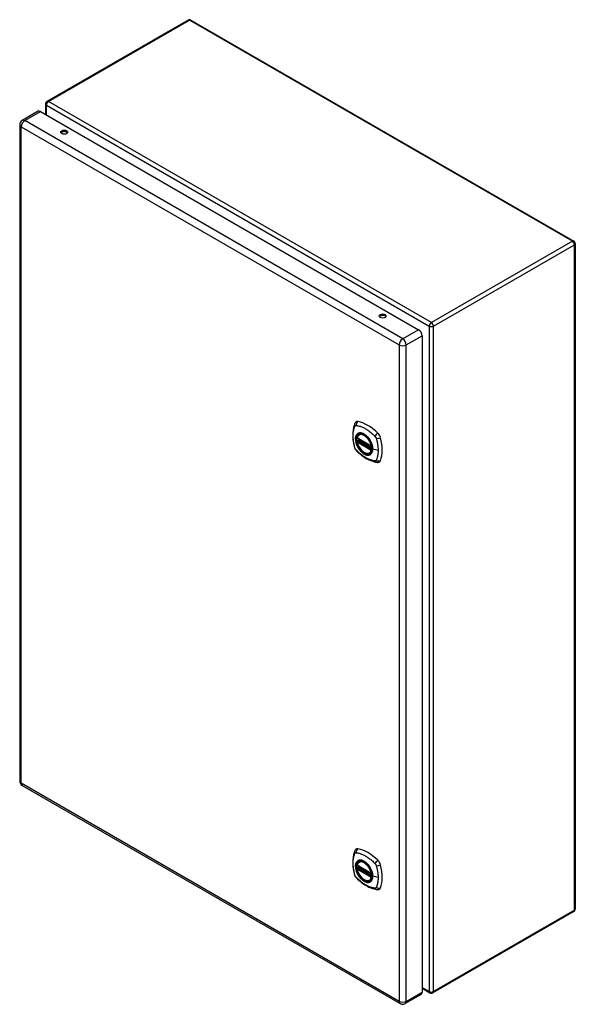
# Model space of a CAD drawing. Header units: inches. Extents: x 90.8 to 107, y 28.1 to 56.9.
import ezdxf

# ---------------------------------------------------------------- set-up
doc = ezdxf.new("R2010")
doc.units = ezdxf.units.IN
doc.header["$MEASUREMENT"] = 0
doc.layers.add('Visible Edges(ANSI)', color=7, linetype='Continuous', lineweight=25)
doc.layers.add('Visible Tangent Edges(ANSI)', color=7, linetype='Continuous', lineweight=25)

msp = doc.modelspace()

# ---------------------------------------------------------------- linework, layer by layer
at = {"layer": 'Visible Edges(ANSI)'}
for p, q in [((95.69, 56.84), (91.566, 54.459)), ((95.774, 56.84), (106.969, 50.377)), ((91.305, 54.173), (90.843, 53.906)), ((91.378, 54.166), (102.428, 47.786)), ((91.524, 54.387), (91.524, 54.082)), ((90.77, 53.779), (90.77, 34.583)), ((107.011, 50.304), (107.011, 30.845)), ((102.531, 47.608), (102.531, 28.411)), ((100.693, 44.72), (100.703, 44.726)), ((100.636, 44.616), (101.05, 44.377)), ((100.636, 44.52), (100.65, 44.528)), ((100.656, 44.54), (100.656, 44.542)), ((100.661, 44.554), (100.702, 44.578)), ((101.006, 44.178), (101.016, 44.184)), ((90.843, 34.456), (101.892, 28.077)), ((100.636, 32.121), (101.05, 31.882)), ((100.636, 32.025), (100.65, 32.033)), ((100.656, 32.045), (100.656, 32.048)), ((100.661, 32.059), (100.702, 32.083)), ((100.693, 32.225), (100.703, 32.231)), ((101.006, 31.683), (101.016, 31.689)), ((106.969, 30.773), (102.845, 28.392)), ((102.531, 28.525), (102.761, 28.392)), ((102.501, 28.344), (102.038, 28.077))]:
    msp.add_line(p, q, dxfattribs=at)
at = {"layer": 'Visible Edges(ANSI)', "flags": 128}
for points in [[(100.559, 45.029), (100.552, 45.008), (100.545, 44.988), (100.54, 44.969), (100.535, 44.951), (100.531, 44.932), (100.526, 44.913), (100.519, 44.873), (100.514, 44.832), (100.51, 44.791), (100.507, 44.748), (100.506, 44.705), (100.507, 44.662), (100.51, 44.618), (100.513, 44.573), (100.519, 44.529), (100.526, 44.483), (100.534, 44.438), (100.544, 44.392), (100.549, 44.369), (100.552, 44.357), (100.556, 44.343)], [(100.597, 45.085), (100.584, 45.072), (100.574, 45.058), (100.565, 45.043), (100.559, 45.029)], [(100.631, 44.629), (100.635, 44.644), (100.64, 44.658), (100.647, 44.671), (100.654, 44.683), (100.662, 44.694), (100.671, 44.704), (100.682, 44.712), (100.693, 44.72)], [(100.945, 44.64), (100.964, 44.617), (100.982, 44.594), (100.999, 44.569), (101.014, 44.544), (101.029, 44.518), (101.041, 44.491), (101.053, 44.464), (101.063, 44.436)], [(100.556, 44.343), (100.56, 44.33), (100.566, 44.317), (100.571, 44.304), (100.578, 44.292), (100.585, 44.28), (100.593, 44.269), (100.602, 44.258), (100.612, 44.247)], [(101.006, 44.178), (100.994, 44.172), (100.982, 44.167), (100.969, 44.164), (100.956, 44.162), (100.943, 44.162), (100.929, 44.163), (100.915, 44.165), (100.9, 44.168), (100.886, 44.173), (100.871, 44.179), (100.856, 44.186), (100.841, 44.194), (100.827, 44.203), (100.812, 44.213), (100.798, 44.224), (100.784, 44.236), (100.77, 44.249), (100.757, 44.263), (100.743, 44.278), (100.731, 44.293), (100.719, 44.309), (100.707, 44.326), (100.696, 44.343), (100.686, 44.361), (100.676, 44.378), (100.667, 44.397), (100.659, 44.415), (100.652, 44.434), (100.645, 44.452), (100.639, 44.471), (100.635, 44.49), (100.631, 44.508)], [(100.65, 44.528), (100.653, 44.53), (100.655, 44.533), (100.656, 44.537), (100.656, 44.54)], [(100.612, 44.247), (100.621, 44.237), (100.631, 44.228), (100.648, 44.211), (100.682, 44.181), (100.718, 44.151), (100.753, 44.122), (100.789, 44.095), (100.826, 44.07), (100.863, 44.046), (100.9, 44.023), (100.938, 44.002), (100.976, 43.983), (101.014, 43.966), (101.052, 43.95), (101.09, 43.937), (101.128, 43.925), (101.166, 43.915), (101.186, 43.911), (101.196, 43.909), (101.207, 43.907)], [(101.207, 43.907), (101.222, 43.905), (101.239, 43.905), (101.257, 43.907), (101.275, 43.912)], [(100.597, 32.59), (100.584, 32.577), (100.574, 32.563), (100.565, 32.548), (100.559, 32.534)], [(100.559, 32.534), (100.552, 32.513), (100.545, 32.493), (100.54, 32.475), (100.535, 32.456), (100.531, 32.437), (100.526, 32.418), (100.519, 32.378), (100.514, 32.337), (100.51, 32.296), (100.507, 32.253), (100.506, 32.211), (100.507, 32.167), (100.51, 32.123), (100.513, 32.079), (100.519, 32.034), (100.526, 31.988), (100.534, 31.943), (100.544, 31.897), (100.549, 31.874), (100.552, 31.862), (100.556, 31.849)], [(100.631, 32.134), (100.635, 32.149), (100.64, 32.163), (100.647, 32.176), (100.654, 32.188), (100.662, 32.199), (100.671, 32.209), (100.682, 32.217), (100.693, 32.225)], [(101.006, 31.683), (100.994, 31.677), (100.982, 31.672), (100.969, 31.669), (100.956, 31.667), (100.943, 31.667), (100.929, 31.668), (100.915, 31.67), (100.9, 31.673), (100.886, 31.678), (100.871, 31.684), (100.856, 31.691), (100.841, 31.699), (100.827, 31.708), (100.812, 31.718), (100.798, 31.729), (100.784, 31.741), (100.77, 31.754), (100.757, 31.768), (100.743, 31.783), (100.731, 31.798), (100.719, 31.814), (100.707, 31.831), (100.696, 31.848), (100.686, 31.866), (100.676, 31.884), (100.667, 31.902), (100.659, 31.92), (100.652, 31.939), (100.645, 31.958), (100.639, 31.976), (100.635, 31.995), (100.631, 32.013)], [(100.65, 32.033), (100.653, 32.035), (100.655, 32.039), (100.656, 32.042), (100.656, 32.045)], [(100.945, 32.145), (100.964, 32.122), (100.982, 32.099), (100.999, 32.074), (101.014, 32.049), (101.029, 32.023), (101.041, 31.996), (101.053, 31.969), (101.063, 31.941)], [(100.556, 31.849), (100.56, 31.835), (100.566, 31.822), (100.571, 31.809), (100.578, 31.797), (100.585, 31.785), (100.593, 31.774), (100.602, 31.763), (100.612, 31.752)], [(100.612, 31.752), (100.621, 31.742), (100.631, 31.733), (100.648, 31.717), (100.682, 31.686), (100.718, 31.656), (100.753, 31.628), (100.789, 31.6), (100.826, 31.575), (100.863, 31.551), (100.9, 31.528), (100.938, 31.508), (100.976, 31.488), (101.014, 31.471), (101.052, 31.456), (101.09, 31.442), (101.128, 31.43), (101.166, 31.42), (101.186, 31.416), (101.196, 31.414), (101.207, 31.412)], [(101.207, 31.412), (101.222, 31.411), (101.239, 31.411), (101.257, 31.413), (101.275, 31.417)]]:
    msp.add_lwpolyline(points, dxfattribs=at)
at = {"layer": 'Visible Edges(ANSI)'}
for centre, radius, start, end in [((95.732, 56.767), 0.084, 60, 120), ((91.608, 54.387), 0.084, 120, 180), ((90.916, 53.779), 0.146, 120, 180), ((106.927, 50.304), 0.084, 0, 60), ((100.642, 44.626), 0.0118, 166.5554, 240), ((100.642, 44.51), 0.0118, 120, 190.611), ((100.667, 44.544), 0.0118, 120, 187.8283), ((101.056, 44.387), 0.0118, 240, 282.6344), ((90.916, 34.583), 0.146, 180, 240), ((100.642, 32.131), 0.0118, 166.5554, 240), ((100.642, 32.015), 0.0118, 120, 190.611), ((100.667, 32.049), 0.0118, 120, 187.8283), ((101.056, 31.892), 0.0118, 240, 282.6344), ((106.927, 30.845), 0.084, 300, 0), ((102.803, 28.464), 0.084, 240, 300), ((101.965, 28.204), 0.146, 240, 300)]:
    msp.add_arc(centre, radius, start, end, dxfattribs=at)
for centre, major_axis, start_param, end_param in [((91.378, 54.046), (-0.073, 0.126), 5.497787, 6.283185), ((92.071, 53.519), (0.101, 0), 0.378178, 2.763414), ((101.382, 48.143), (0.101, 0), 0.378178, 2.763414), ((102.428, 47.667), (0.073, -0.126), 0.785398, 2.356194), ((100.696, 44.939), (-0.089, 0.153), 5.825423, 6.408181), ((100.947, 43.942), (-0.64, 1.108), 5.170151, 5.825423), ((100.842, 44.444), (0.157, -0.273), 2.363977, 7.060801), ((101.198, 44.65), (0.089, -0.153), 1.113034, 2.028558), ((100.46, 44.786), (-0.64, 1.108), 3.599355, 4.254627), ((101.198, 44.07), (0.089, -0.153), 6.158189, 6.740947), ((100.696, 32.445), (-0.089, 0.153), 5.825423, 6.408181), ((100.947, 31.448), (-0.64, 1.108), 5.170151, 5.825423), ((100.842, 31.95), (0.157, -0.273), 2.363977, 7.060801), ((101.198, 32.155), (0.089, -0.153), 1.113034, 2.028558), ((100.46, 32.291), (-0.64, 1.108), 3.599355, 4.254627), ((101.198, 31.576), (0.089, -0.153), 6.158189, 6.740947), ((102.428, 28.47), (0.073, -0.126), 0, 0.785398)]:
    msp.add_ellipse(centre, major_axis=major_axis, ratio=0.57735, start_param=start_param, end_param=end_param, dxfattribs=at)
for centre, major_axis in [((92.071, 53.562), (0.102, 0)), ((101.382, 48.186), (0.102, 0)), ((100.839, 44.442), (-0.16, 0.277)), ((100.839, 31.948), (-0.16, 0.277))]:
    msp.add_ellipse(centre, major_axis=major_axis, ratio=0.57735, dxfattribs=at)
at = {"layer": 'Visible Tangent Edges(ANSI)'}
for p, q in [((91.608, 54.455), (95.732, 56.836)), ((106.927, 50.373), (95.732, 56.836)), ((102.803, 47.992), (91.608, 54.455)), ((90.916, 53.899), (91.378, 54.166)), ((91.549, 54.352), (102.743, 47.889)), ((91.549, 54.067), (91.549, 54.352)), ((101.965, 47.519), (90.916, 53.899)), ((90.813, 53.72), (101.862, 47.341)), ((90.813, 34.523), (90.813, 53.72)), ((106.927, 50.373), (102.803, 47.992)), ((102.862, 47.889), (106.986, 50.27)), ((106.986, 30.811), (106.986, 50.27)), ((101.327, 48.137), (101.296, 48.154)), ((102.743, 47.889), (102.743, 28.43)), ((102.862, 28.43), (102.862, 47.889)), ((102.428, 47.786), (101.965, 47.519)), ((102.068, 47.341), (102.531, 47.608)), ((101.862, 47.341), (101.862, 28.144)), ((102.068, 28.144), (102.068, 47.341)), ((101.048, 44.382), (100.634, 44.621)), ((100.634, 44.505), (101.048, 44.266)), ((100.642, 44.52), (100.654, 44.526)), ((101.056, 44.281), (100.642, 44.52)), ((100.654, 44.526), (101.064, 44.29)), ((101.065, 44.307), (100.662, 44.539)), ((100.667, 44.554), (100.706, 44.576)), ((101.065, 44.324), (100.667, 44.554)), ((101.063, 44.285), (101.056, 44.281)), ((101.247, 44.256), (101.09, 44.296)), ((101.862, 28.144), (90.813, 34.523)), ((101.048, 31.887), (100.634, 32.126)), ((100.634, 32.01), (101.048, 31.771)), ((100.642, 32.025), (100.654, 32.031)), ((101.056, 31.786), (100.642, 32.025)), ((100.654, 32.031), (101.064, 31.795)), ((101.065, 31.812), (100.662, 32.044)), ((100.667, 32.059), (100.706, 32.081)), ((101.065, 31.829), (100.667, 32.059)), ((101.063, 31.79), (101.056, 31.786)), ((101.247, 31.761), (101.09, 31.801)), ((106.986, 30.811), (102.862, 28.43)), ((102.743, 28.43), (102.531, 28.553)), ((102.068, 28.144), (102.531, 28.411))]:
    msp.add_line(p, q, dxfattribs=at)
at = {"layer": 'Visible Tangent Edges(ANSI)', "flags": 128}
for points in [[(100.569, 44.329), (100.56, 44.362), (100.553, 44.392), (100.546, 44.421), (100.54, 44.451), (100.534, 44.48), (100.53, 44.509), (100.526, 44.538), (100.522, 44.567), (100.52, 44.595), (100.518, 44.623), (100.517, 44.651), (100.516, 44.678), (100.517, 44.705), (100.518, 44.731), (100.52, 44.757), (100.522, 44.782), (100.526, 44.806), (100.53, 44.83), (100.534, 44.854), (100.54, 44.877), (100.546, 44.899), (100.553, 44.921), (100.56, 44.942), (100.569, 44.963)], [(100.569, 44.963), (100.57, 44.965), (100.571, 44.967), (100.573, 44.968), (100.574, 44.97), (100.575, 44.971), (100.576, 44.973), (100.577, 44.974), (100.579, 44.975), (100.58, 44.977), (100.582, 44.978), (100.583, 44.979), (100.585, 44.98), (100.586, 44.98), (100.588, 44.981), (100.589, 44.982), (100.591, 44.982), (100.593, 44.983), (100.595, 44.983), (100.596, 44.984), (100.598, 44.984), (100.6, 44.984), (100.602, 44.984), (100.604, 44.984), (100.606, 44.984)], [(100.606, 44.984), (100.63, 44.982), (100.652, 44.978), (100.674, 44.973), (100.696, 44.967), (100.719, 44.961), (100.742, 44.953), (100.765, 44.945), (100.788, 44.936), (100.811, 44.925), (100.835, 44.914), (100.858, 44.902), (100.882, 44.889), (100.905, 44.875), (100.928, 44.86), (100.951, 44.845), (100.974, 44.828), (100.997, 44.811), (101.02, 44.793), (101.043, 44.774), (101.065, 44.754), (101.088, 44.734), (101.11, 44.713), (101.132, 44.692), (101.155, 44.667)], [(100.643, 44.74), (100.634, 44.732), (100.626, 44.723), (100.619, 44.713), (100.612, 44.702), (100.606, 44.69), (100.6, 44.678), (100.596, 44.664), (100.592, 44.65), (100.589, 44.636), (100.587, 44.62), (100.586, 44.604), (100.585, 44.587), (100.586, 44.57), (100.587, 44.553), (100.589, 44.535), (100.592, 44.517), (100.596, 44.499), (100.6, 44.48), (100.606, 44.461), (100.612, 44.442), (100.619, 44.424), (100.626, 44.405), (100.634, 44.386), (100.643, 44.368)], [(101.087, 44.298), (101.081, 44.24), (101.065, 44.191), (101.037, 44.154), (101.001, 44.13), (100.957, 44.121), (100.907, 44.126), (100.855, 44.146), (100.801, 44.179), (100.749, 44.225), (100.702, 44.28), (100.66, 44.343), (100.627, 44.41), (100.604, 44.479), (100.591, 44.546), (100.59, 44.609), (100.6, 44.664), (100.621, 44.708), (100.652, 44.741), (100.691, 44.759), (100.738, 44.763), (100.789, 44.753), (100.842, 44.727), (100.895, 44.689), (100.945, 44.64)], [(100.677, 44.759), (100.675, 44.758), (100.674, 44.758), (100.672, 44.757), (100.671, 44.756), (100.669, 44.756), (100.668, 44.755), (100.666, 44.754), (100.665, 44.754), (100.663, 44.753), (100.662, 44.752), (100.661, 44.751), (100.659, 44.751), (100.658, 44.75), (100.656, 44.749), (100.655, 44.748), (100.654, 44.747), (100.652, 44.746), (100.651, 44.745), (100.65, 44.745), (100.648, 44.744), (100.647, 44.743), (100.646, 44.742), (100.645, 44.741), (100.643, 44.74)], [(100.998, 44.573), (100.987, 44.59), (100.975, 44.606), (100.963, 44.622), (100.95, 44.638), (100.937, 44.652), (100.923, 44.666), (100.909, 44.68), (100.895, 44.692), (100.881, 44.704), (100.867, 44.714), (100.852, 44.724), (100.838, 44.733), (100.823, 44.741), (100.809, 44.748), (100.794, 44.754), (100.78, 44.759), (100.766, 44.763), (100.752, 44.765), (100.738, 44.767), (100.725, 44.767), (100.712, 44.767), (100.7, 44.765), (100.688, 44.763), (100.677, 44.759)], [(101.155, 44.667), (101.156, 44.666), (101.157, 44.665), (101.158, 44.664), (101.159, 44.663), (101.16, 44.662), (101.161, 44.66), (101.162, 44.659), (101.163, 44.658), (101.164, 44.657), (101.165, 44.656), (101.166, 44.654), (101.167, 44.653), (101.168, 44.652), (101.169, 44.651), (101.169, 44.649), (101.17, 44.648), (101.171, 44.647), (101.172, 44.646), (101.173, 44.644), (101.174, 44.643), (101.174, 44.642), (101.175, 44.64), (101.176, 44.639), (101.177, 44.638)], [(101.177, 44.638), (101.178, 44.636), (101.178, 44.635), (101.179, 44.634), (101.18, 44.632), (101.18, 44.631), (101.181, 44.63), (101.182, 44.628), (101.183, 44.627), (101.183, 44.625), (101.184, 44.624), (101.185, 44.623), (101.185, 44.621), (101.186, 44.62), (101.186, 44.618), (101.187, 44.617), (101.188, 44.616), (101.188, 44.614), (101.189, 44.613), (101.189, 44.611), (101.19, 44.61), (101.19, 44.609), (101.191, 44.607), (101.191, 44.606), (101.192, 44.604)], [(100.643, 44.368), (100.645, 44.366), (100.646, 44.363), (100.647, 44.361), (100.648, 44.358), (100.65, 44.356), (100.651, 44.353), (100.652, 44.351), (100.654, 44.348), (100.655, 44.346), (100.656, 44.344), (100.658, 44.341), (100.659, 44.339), (100.661, 44.336), (100.662, 44.334), (100.663, 44.332), (100.665, 44.329), (100.666, 44.327), (100.668, 44.324), (100.669, 44.322), (100.671, 44.32), (100.672, 44.317), (100.674, 44.315), (100.675, 44.313), (100.677, 44.31)], [(100.65, 44.528), (100.65, 44.528), (100.65, 44.528), (100.65, 44.528), (100.65, 44.528), (100.65, 44.528), (100.65, 44.528), (100.65, 44.528), (100.65, 44.528), (100.65, 44.528), (100.65, 44.528), (100.65, 44.528), (100.65, 44.528), (100.65, 44.528), (100.65, 44.528), (100.65, 44.528), (100.65, 44.528), (100.65, 44.528), (100.65, 44.528), (100.65, 44.528), (100.65, 44.528), (100.65, 44.528), (100.65, 44.528), (100.65, 44.528), (100.65, 44.528)], [(100.65, 44.528), (100.65, 44.528), (100.65, 44.528), (100.65, 44.528), (100.65, 44.528), (100.65, 44.528), (100.65, 44.528), (100.65, 44.528), (100.65, 44.528), (100.65, 44.528), (100.65, 44.528), (100.65, 44.528), (100.65, 44.528), (100.651, 44.528), (100.651, 44.528), (100.651, 44.528), (100.651, 44.527), (100.651, 44.527), (100.651, 44.527), (100.651, 44.527), (100.652, 44.527), (100.652, 44.527), (100.652, 44.527), (100.652, 44.527), (100.652, 44.527)], [(100.652, 44.527), (100.652, 44.527), (100.652, 44.527), (100.652, 44.527), (100.652, 44.527), (100.653, 44.527), (100.653, 44.527), (100.653, 44.527), (100.653, 44.527), (100.653, 44.527), (100.653, 44.527), (100.653, 44.527), (100.653, 44.527), (100.653, 44.527), (100.653, 44.527), (100.653, 44.527), (100.653, 44.527), (100.653, 44.527), (100.653, 44.526), (100.653, 44.526), (100.653, 44.526), (100.654, 44.526), (100.654, 44.526), (100.654, 44.526), (100.654, 44.526)], [(100.656, 44.541), (100.656, 44.541), (100.656, 44.541), (100.656, 44.541), (100.656, 44.541), (100.656, 44.541), (100.656, 44.541), (100.656, 44.541), (100.656, 44.541), (100.656, 44.541), (100.656, 44.541), (100.656, 44.541), (100.656, 44.541), (100.656, 44.541), (100.656, 44.541), (100.656, 44.541), (100.656, 44.54), (100.656, 44.54), (100.656, 44.54), (100.656, 44.54), (100.656, 44.54), (100.656, 44.54), (100.656, 44.54), (100.656, 44.54), (100.656, 44.54)], [(100.659, 44.541), (100.659, 44.541), (100.659, 44.541), (100.658, 44.541), (100.658, 44.541), (100.658, 44.541), (100.658, 44.541), (100.658, 44.541), (100.658, 44.541), (100.657, 44.541), (100.657, 44.541), (100.657, 44.541), (100.657, 44.541), (100.657, 44.541), (100.657, 44.541), (100.657, 44.541), (100.657, 44.541), (100.657, 44.541), (100.656, 44.541), (100.656, 44.541), (100.656, 44.541), (100.656, 44.541), (100.656, 44.541), (100.656, 44.541), (100.656, 44.541)], [(100.662, 44.539), (100.662, 44.539), (100.662, 44.539), (100.662, 44.539), (100.661, 44.539), (100.661, 44.539), (100.661, 44.54), (100.661, 44.54), (100.661, 44.54), (100.661, 44.54), (100.661, 44.54), (100.661, 44.54), (100.661, 44.54), (100.66, 44.54), (100.66, 44.54), (100.66, 44.54), (100.66, 44.54), (100.66, 44.54), (100.66, 44.54), (100.66, 44.54), (100.66, 44.54), (100.659, 44.54), (100.659, 44.541), (100.659, 44.541), (100.659, 44.541)], [(101.032, 44.515), (101.03, 44.518), (101.029, 44.52), (101.028, 44.523), (101.027, 44.525), (101.025, 44.528), (101.024, 44.53), (101.023, 44.533), (101.021, 44.535), (101.02, 44.537), (101.019, 44.54), (101.017, 44.542), (101.016, 44.545), (101.014, 44.547), (101.013, 44.549), (101.012, 44.552), (101.01, 44.554), (101.009, 44.557), (101.007, 44.559), (101.006, 44.561), (101.004, 44.564), (101.003, 44.566), (101.001, 44.568), (101, 44.571), (100.998, 44.573)], [(101.09, 44.296), (101.09, 44.305), (101.09, 44.313), (101.089, 44.322), (101.088, 44.331), (101.087, 44.34), (101.086, 44.349), (101.085, 44.358), (101.083, 44.367), (101.082, 44.376), (101.08, 44.385), (101.077, 44.394), (101.075, 44.404), (101.072, 44.413), (101.07, 44.422), (101.067, 44.432), (101.063, 44.441), (101.06, 44.45), (101.057, 44.46), (101.053, 44.469), (101.049, 44.479), (101.045, 44.488), (101.041, 44.497), (101.036, 44.506), (101.032, 44.515)], [(101.063, 44.436), (101.065, 44.43), (101.067, 44.424), (101.069, 44.418), (101.07, 44.412), (101.072, 44.407), (101.073, 44.401), (101.075, 44.395), (101.076, 44.389), (101.078, 44.383), (101.079, 44.377), (101.08, 44.371), (101.081, 44.366), (101.082, 44.36), (101.083, 44.354), (101.084, 44.348), (101.084, 44.343), (101.085, 44.337), (101.086, 44.331), (101.086, 44.326), (101.087, 44.32), (101.087, 44.315), (101.087, 44.309), (101.087, 44.304), (101.087, 44.298)], [(101.192, 44.604), (101.198, 44.586), (101.202, 44.571), (101.205, 44.557), (101.209, 44.542), (101.213, 44.527), (101.216, 44.512), (101.219, 44.498), (101.222, 44.483), (101.225, 44.468), (101.228, 44.454), (101.23, 44.439), (101.233, 44.425), (101.235, 44.41), (101.237, 44.396), (101.239, 44.381), (101.241, 44.367), (101.242, 44.353), (101.243, 44.339), (101.244, 44.325), (101.245, 44.311), (101.246, 44.297), (101.247, 44.284), (101.247, 44.27), (101.247, 44.256)], [(100.606, 44.266), (100.604, 44.268), (100.602, 44.271), (100.6, 44.273), (100.598, 44.275), (100.596, 44.278), (100.595, 44.28), (100.593, 44.283), (100.591, 44.285), (100.589, 44.288), (100.588, 44.29), (100.586, 44.293), (100.585, 44.296), (100.583, 44.298), (100.582, 44.301), (100.58, 44.304), (100.579, 44.307), (100.577, 44.309), (100.576, 44.312), (100.575, 44.315), (100.574, 44.318), (100.573, 44.32), (100.571, 44.323), (100.57, 44.326), (100.569, 44.329)], [(101.155, 43.949), (101.132, 43.951), (101.11, 43.955), (101.088, 43.96), (101.065, 43.966), (101.043, 43.973), (101.02, 43.981), (100.997, 43.989), (100.974, 43.999), (100.951, 44.009), (100.928, 44.02), (100.905, 44.032), (100.882, 44.046), (100.858, 44.059), (100.835, 44.074), (100.811, 44.09), (100.788, 44.106), (100.765, 44.123), (100.742, 44.141), (100.719, 44.16), (100.696, 44.179), (100.674, 44.199), (100.652, 44.22), (100.63, 44.241), (100.606, 44.266)], [(100.677, 44.31), (100.688, 44.294), (100.7, 44.277), (100.712, 44.261), (100.725, 44.246), (100.739, 44.231), (100.752, 44.217), (100.766, 44.204), (100.78, 44.192), (100.794, 44.18), (100.809, 44.169), (100.823, 44.159), (100.838, 44.151), (100.852, 44.143), (100.867, 44.136), (100.881, 44.13), (100.895, 44.125), (100.91, 44.121), (100.923, 44.118), (100.937, 44.117), (100.95, 44.116), (100.963, 44.117), (100.975, 44.118), (100.987, 44.121), (100.998, 44.125)], [(100.998, 44.125), (101, 44.125), (101.001, 44.126), (101.003, 44.126), (101.004, 44.127), (101.006, 44.128), (101.007, 44.128), (101.009, 44.129), (101.01, 44.13), (101.012, 44.131), (101.013, 44.131), (101.014, 44.132), (101.016, 44.133), (101.017, 44.134), (101.019, 44.134), (101.02, 44.135), (101.021, 44.136), (101.023, 44.137), (101.024, 44.138), (101.025, 44.139), (101.027, 44.14), (101.028, 44.141), (101.029, 44.142), (101.03, 44.143), (101.032, 44.144)], [(101.032, 44.144), (101.036, 44.148), (101.041, 44.152), (101.045, 44.156), (101.049, 44.161), (101.053, 44.166), (101.057, 44.171), (101.06, 44.176), (101.064, 44.182), (101.067, 44.188), (101.07, 44.193), (101.072, 44.2), (101.075, 44.206), (101.077, 44.213), (101.08, 44.219), (101.082, 44.226), (101.083, 44.233), (101.085, 44.241), (101.086, 44.248), (101.087, 44.256), (101.088, 44.264), (101.089, 44.272), (101.09, 44.28), (101.09, 44.288), (101.09, 44.296)], [(101.247, 44.256), (101.247, 44.243), (101.247, 44.23), (101.246, 44.216), (101.245, 44.203), (101.244, 44.19), (101.243, 44.177), (101.242, 44.165), (101.241, 44.152), (101.239, 44.14), (101.237, 44.127), (101.235, 44.115), (101.233, 44.103), (101.23, 44.091), (101.228, 44.08), (101.225, 44.068), (101.222, 44.057), (101.219, 44.046), (101.216, 44.034), (101.213, 44.023), (101.209, 44.013), (101.205, 44.002), (101.202, 43.992), (101.198, 43.981), (101.192, 43.97)], [(101.192, 43.97), (101.191, 43.968), (101.19, 43.966), (101.189, 43.965), (101.188, 43.963), (101.186, 43.962), (101.185, 43.961), (101.184, 43.959), (101.183, 43.958), (101.181, 43.957), (101.18, 43.956), (101.178, 43.955), (101.177, 43.954), (101.175, 43.953), (101.174, 43.952), (101.172, 43.952), (101.17, 43.951), (101.169, 43.95), (101.167, 43.95), (101.165, 43.949), (101.163, 43.949), (101.161, 43.949), (101.159, 43.949), (101.157, 43.949), (101.155, 43.949)], [(100.569, 31.834), (100.56, 31.867), (100.553, 31.897), (100.546, 31.926), (100.54, 31.956), (100.534, 31.985), (100.53, 32.014), (100.526, 32.043), (100.522, 32.072), (100.52, 32.1), (100.518, 32.128), (100.517, 32.156), (100.516, 32.183), (100.517, 32.21), (100.518, 32.236), (100.52, 32.262), (100.522, 32.287), (100.526, 32.312), (100.53, 32.336), (100.534, 32.359), (100.54, 32.382), (100.546, 32.404), (100.553, 32.426), (100.56, 32.447), (100.569, 32.469)], [(100.569, 32.469), (100.57, 32.47), (100.571, 32.472), (100.573, 32.474), (100.574, 32.475), (100.575, 32.477), (100.576, 32.478), (100.577, 32.479), (100.579, 32.481), (100.58, 32.482), (100.582, 32.483), (100.583, 32.484), (100.585, 32.485), (100.586, 32.486), (100.588, 32.486), (100.589, 32.487), (100.591, 32.488), (100.593, 32.488), (100.595, 32.489), (100.596, 32.489), (100.598, 32.489), (100.6, 32.489), (100.602, 32.49), (100.604, 32.49), (100.606, 32.49)], [(101.087, 31.804), (101.081, 31.745), (101.065, 31.697), (101.037, 31.659), (101.001, 31.635), (100.957, 31.626), (100.907, 31.631), (100.855, 31.651), (100.801, 31.684), (100.749, 31.73), (100.702, 31.785), (100.66, 31.848), (100.627, 31.915), (100.604, 31.984), (100.591, 32.052), (100.59, 32.114), (100.6, 32.169), (100.621, 32.214), (100.652, 32.246), (100.691, 32.264), (100.738, 32.268), (100.789, 32.258), (100.842, 32.233), (100.895, 32.194), (100.945, 32.145)], [(100.606, 32.49), (100.63, 32.487), (100.652, 32.483), (100.674, 32.478), (100.696, 32.473), (100.719, 32.466), (100.742, 32.458), (100.765, 32.45), (100.788, 32.441), (100.811, 32.431), (100.835, 32.419), (100.858, 32.407), (100.882, 32.394), (100.905, 32.38), (100.928, 32.365), (100.951, 32.35), (100.974, 32.333), (100.997, 32.316), (101.02, 32.298), (101.043, 32.279), (101.065, 32.26), (101.088, 32.239), (101.11, 32.219), (101.132, 32.197), (101.155, 32.172)], [(100.677, 32.264), (100.675, 32.263), (100.674, 32.263), (100.672, 32.262), (100.671, 32.262), (100.669, 32.261), (100.668, 32.26), (100.666, 32.259), (100.665, 32.259), (100.663, 32.258), (100.662, 32.257), (100.661, 32.257), (100.659, 32.256), (100.658, 32.255), (100.656, 32.254), (100.655, 32.253), (100.654, 32.252), (100.652, 32.251), (100.651, 32.251), (100.65, 32.25), (100.648, 32.249), (100.647, 32.248), (100.646, 32.247), (100.645, 32.246), (100.643, 32.245)], [(100.998, 32.078), (100.987, 32.095), (100.975, 32.112), (100.963, 32.128), (100.95, 32.143), (100.937, 32.158), (100.923, 32.172), (100.909, 32.185), (100.895, 32.197), (100.881, 32.209), (100.867, 32.22), (100.852, 32.23), (100.838, 32.238), (100.823, 32.246), (100.809, 32.253), (100.794, 32.259), (100.78, 32.264), (100.766, 32.268), (100.752, 32.27), (100.738, 32.272), (100.725, 32.273), (100.712, 32.272), (100.7, 32.27), (100.688, 32.268), (100.677, 32.264)], [(100.643, 32.245), (100.634, 32.237), (100.626, 32.228), (100.619, 32.218), (100.612, 32.207), (100.606, 32.195), (100.6, 32.183), (100.596, 32.169), (100.592, 32.155), (100.589, 32.141), (100.587, 32.125), (100.586, 32.109), (100.585, 32.093), (100.586, 32.076), (100.587, 32.058), (100.589, 32.04), (100.592, 32.022), (100.596, 32.004), (100.6, 31.985), (100.606, 31.966), (100.612, 31.947), (100.619, 31.929), (100.626, 31.91), (100.634, 31.892), (100.643, 31.873)], [(100.65, 32.033), (100.65, 32.033), (100.65, 32.033), (100.65, 32.033), (100.65, 32.033), (100.65, 32.033), (100.65, 32.033), (100.65, 32.033), (100.65, 32.033), (100.65, 32.033), (100.65, 32.033), (100.65, 32.033), (100.65, 32.033), (100.65, 32.033), (100.65, 32.033), (100.65, 32.033), (100.65, 32.033), (100.65, 32.033), (100.65, 32.033), (100.65, 32.033), (100.65, 32.033), (100.65, 32.033), (100.65, 32.033), (100.65, 32.033), (100.65, 32.033)], [(100.65, 32.033), (100.65, 32.033), (100.65, 32.033), (100.65, 32.033), (100.65, 32.033), (100.65, 32.033), (100.65, 32.033), (100.65, 32.033), (100.65, 32.033), (100.65, 32.033), (100.65, 32.033), (100.65, 32.033), (100.65, 32.033), (100.651, 32.033), (100.651, 32.033), (100.651, 32.033), (100.651, 32.033), (100.651, 32.033), (100.651, 32.032), (100.651, 32.032), (100.652, 32.032), (100.652, 32.032), (100.652, 32.032), (100.652, 32.032), (100.652, 32.032)], [(100.652, 32.032), (100.652, 32.032), (100.652, 32.032), (100.652, 32.032), (100.652, 32.032), (100.653, 32.032), (100.653, 32.032), (100.653, 32.032), (100.653, 32.032), (100.653, 32.032), (100.653, 32.032), (100.653, 32.032), (100.653, 32.032), (100.653, 32.032), (100.653, 32.032), (100.653, 32.032), (100.653, 32.032), (100.653, 32.032), (100.653, 32.032), (100.653, 32.032), (100.653, 32.032), (100.654, 32.032), (100.654, 32.032), (100.654, 32.031), (100.654, 32.031)], [(100.659, 32.046), (100.659, 32.046), (100.659, 32.046), (100.658, 32.046), (100.658, 32.046), (100.658, 32.046), (100.658, 32.046), (100.658, 32.046), (100.658, 32.046), (100.657, 32.046), (100.657, 32.046), (100.657, 32.046), (100.657, 32.046), (100.657, 32.046), (100.657, 32.046), (100.657, 32.046), (100.657, 32.046), (100.657, 32.046), (100.656, 32.046), (100.656, 32.046), (100.656, 32.046), (100.656, 32.046), (100.656, 32.046), (100.656, 32.046), (100.656, 32.046)], [(100.656, 32.046), (100.656, 32.046), (100.656, 32.046), (100.656, 32.046), (100.656, 32.046), (100.656, 32.046), (100.656, 32.046), (100.656, 32.046), (100.656, 32.046), (100.656, 32.046), (100.656, 32.046), (100.656, 32.046), (100.656, 32.046), (100.656, 32.046), (100.656, 32.046), (100.656, 32.046), (100.656, 32.046), (100.656, 32.046), (100.656, 32.045), (100.656, 32.045), (100.656, 32.045), (100.656, 32.045), (100.656, 32.045), (100.656, 32.045), (100.656, 32.045)], [(100.662, 32.044), (100.662, 32.044), (100.662, 32.044), (100.662, 32.045), (100.661, 32.045), (100.661, 32.045), (100.661, 32.045), (100.661, 32.045), (100.661, 32.045), (100.661, 32.045), (100.661, 32.045), (100.661, 32.045), (100.661, 32.045), (100.66, 32.045), (100.66, 32.045), (100.66, 32.045), (100.66, 32.045), (100.66, 32.045), (100.66, 32.045), (100.66, 32.046), (100.66, 32.046), (100.659, 32.046), (100.659, 32.046), (100.659, 32.046), (100.659, 32.046)], [(101.032, 32.021), (101.03, 32.023), (101.029, 32.025), (101.028, 32.028), (101.027, 32.03), (101.025, 32.033), (101.024, 32.035), (101.023, 32.038), (101.021, 32.04), (101.02, 32.043), (101.019, 32.045), (101.017, 32.047), (101.016, 32.05), (101.014, 32.052), (101.013, 32.055), (101.012, 32.057), (101.01, 32.059), (101.009, 32.062), (101.007, 32.064), (101.006, 32.067), (101.004, 32.069), (101.003, 32.071), (101.001, 32.074), (101, 32.076), (100.998, 32.078)], [(101.09, 31.801), (101.09, 31.81), (101.09, 31.818), (101.089, 31.827), (101.088, 31.836), (101.087, 31.845), (101.086, 31.854), (101.085, 31.863), (101.083, 31.872), (101.082, 31.881), (101.08, 31.89), (101.077, 31.899), (101.075, 31.909), (101.072, 31.918), (101.07, 31.927), (101.067, 31.937), (101.063, 31.946), (101.06, 31.956), (101.057, 31.965), (101.053, 31.974), (101.049, 31.984), (101.045, 31.993), (101.041, 32.002), (101.036, 32.011), (101.032, 32.021)], [(101.155, 32.172), (101.156, 32.171), (101.157, 32.17), (101.158, 32.169), (101.159, 32.168), (101.16, 32.167), (101.161, 32.166), (101.162, 32.164), (101.163, 32.163), (101.164, 32.162), (101.165, 32.161), (101.166, 32.16), (101.167, 32.158), (101.168, 32.157), (101.169, 32.156), (101.169, 32.155), (101.17, 32.153), (101.171, 32.152), (101.172, 32.151), (101.173, 32.149), (101.174, 32.148), (101.174, 32.147), (101.175, 32.145), (101.176, 32.144), (101.177, 32.143)], [(101.177, 32.143), (101.178, 32.141), (101.178, 32.14), (101.179, 32.139), (101.18, 32.137), (101.18, 32.136), (101.181, 32.135), (101.182, 32.133), (101.183, 32.132), (101.183, 32.131), (101.184, 32.129), (101.185, 32.128), (101.185, 32.126), (101.186, 32.125), (101.186, 32.124), (101.187, 32.122), (101.188, 32.121), (101.188, 32.119), (101.189, 32.118), (101.189, 32.117), (101.19, 32.115), (101.19, 32.114), (101.191, 32.112), (101.191, 32.111), (101.192, 32.109)], [(101.192, 32.109), (101.198, 32.091), (101.202, 32.076), (101.205, 32.062), (101.209, 32.047), (101.213, 32.032), (101.216, 32.017), (101.219, 32.003), (101.222, 31.988), (101.225, 31.973), (101.228, 31.959), (101.23, 31.944), (101.233, 31.93), (101.235, 31.915), (101.237, 31.901), (101.239, 31.887), (101.241, 31.872), (101.242, 31.858), (101.243, 31.844), (101.244, 31.83), (101.245, 31.816), (101.246, 31.802), (101.247, 31.789), (101.247, 31.775), (101.247, 31.761)], [(100.606, 31.771), (100.604, 31.773), (100.602, 31.776), (100.6, 31.778), (100.598, 31.78), (100.596, 31.783), (100.595, 31.785), (100.593, 31.788), (100.591, 31.79), (100.589, 31.793), (100.588, 31.796), (100.586, 31.798), (100.585, 31.801), (100.583, 31.803), (100.582, 31.806), (100.58, 31.809), (100.579, 31.812), (100.577, 31.814), (100.576, 31.817), (100.575, 31.82), (100.574, 31.823), (100.573, 31.826), (100.571, 31.828), (100.57, 31.831), (100.569, 31.834)], [(101.155, 31.454), (101.132, 31.456), (101.11, 31.461), (101.088, 31.466), (101.065, 31.471), (101.043, 31.478), (101.02, 31.486), (100.997, 31.494), (100.974, 31.504), (100.951, 31.514), (100.928, 31.525), (100.905, 31.538), (100.882, 31.551), (100.858, 31.565), (100.835, 31.579), (100.811, 31.595), (100.788, 31.611), (100.765, 31.629), (100.742, 31.647), (100.719, 31.665), (100.696, 31.685), (100.674, 31.704), (100.652, 31.725), (100.63, 31.746), (100.606, 31.771)], [(100.643, 31.873), (100.645, 31.871), (100.646, 31.868), (100.647, 31.866), (100.648, 31.863), (100.65, 31.861), (100.651, 31.858), (100.652, 31.856), (100.654, 31.854), (100.655, 31.851), (100.656, 31.849), (100.658, 31.846), (100.659, 31.844), (100.661, 31.842), (100.662, 31.839), (100.663, 31.837), (100.665, 31.834), (100.666, 31.832), (100.668, 31.83), (100.669, 31.827), (100.671, 31.825), (100.672, 31.823), (100.674, 31.82), (100.675, 31.818), (100.677, 31.816)], [(100.677, 31.816), (100.688, 31.799), (100.7, 31.782), (100.712, 31.766), (100.725, 31.751), (100.739, 31.736), (100.752, 31.722), (100.766, 31.709), (100.78, 31.697), (100.794, 31.685), (100.809, 31.674), (100.823, 31.665), (100.838, 31.656), (100.852, 31.648), (100.867, 31.641), (100.881, 31.635), (100.895, 31.63), (100.91, 31.626), (100.923, 31.624), (100.937, 31.622), (100.95, 31.621), (100.963, 31.622), (100.975, 31.623), (100.987, 31.626), (100.998, 31.63)], [(101.032, 31.649), (101.036, 31.653), (101.041, 31.657), (101.045, 31.661), (101.049, 31.666), (101.053, 31.671), (101.057, 31.676), (101.06, 31.681), (101.064, 31.687), (101.067, 31.693), (101.07, 31.699), (101.072, 31.705), (101.075, 31.711), (101.077, 31.718), (101.08, 31.724), (101.082, 31.731), (101.083, 31.739), (101.085, 31.746), (101.086, 31.753), (101.087, 31.761), (101.088, 31.769), (101.089, 31.777), (101.09, 31.785), (101.09, 31.793), (101.09, 31.801)], [(101.063, 31.941), (101.065, 31.935), (101.067, 31.929), (101.069, 31.924), (101.07, 31.918), (101.072, 31.912), (101.073, 31.906), (101.075, 31.9), (101.076, 31.894), (101.078, 31.888), (101.079, 31.882), (101.08, 31.876), (101.081, 31.871), (101.082, 31.865), (101.083, 31.859), (101.084, 31.853), (101.084, 31.848), (101.085, 31.842), (101.086, 31.836), (101.086, 31.831), (101.087, 31.825), (101.087, 31.82), (101.087, 31.814), (101.087, 31.809), (101.087, 31.804)], [(101.247, 31.761), (101.247, 31.748), (101.247, 31.735), (101.246, 31.722), (101.245, 31.708), (101.244, 31.695), (101.243, 31.683), (101.242, 31.67), (101.241, 31.657), (101.239, 31.645), (101.237, 31.633), (101.235, 31.62), (101.233, 31.608), (101.23, 31.597), (101.228, 31.585), (101.225, 31.573), (101.222, 31.562), (101.219, 31.551), (101.216, 31.54), (101.213, 31.529), (101.209, 31.518), (101.205, 31.507), (101.202, 31.497), (101.198, 31.486), (101.192, 31.475)], [(100.998, 31.63), (101, 31.63), (101.001, 31.631), (101.003, 31.632), (101.004, 31.632), (101.006, 31.633), (101.007, 31.634), (101.009, 31.634), (101.01, 31.635), (101.012, 31.636), (101.013, 31.636), (101.014, 31.637), (101.016, 31.638), (101.017, 31.639), (101.019, 31.64), (101.02, 31.64), (101.021, 31.641), (101.023, 31.642), (101.024, 31.643), (101.025, 31.644), (101.027, 31.645), (101.028, 31.646), (101.029, 31.647), (101.03, 31.648), (101.032, 31.649)], [(101.192, 31.475), (101.191, 31.473), (101.19, 31.472), (101.189, 31.47), (101.188, 31.468), (101.186, 31.467), (101.185, 31.466), (101.184, 31.464), (101.183, 31.463), (101.181, 31.462), (101.18, 31.461), (101.178, 31.46), (101.177, 31.459), (101.175, 31.458), (101.174, 31.457), (101.172, 31.457), (101.17, 31.456), (101.169, 31.455), (101.167, 31.455), (101.165, 31.455), (101.163, 31.454), (101.161, 31.454), (101.159, 31.454), (101.157, 31.454), (101.155, 31.454)]]:
    msp.add_lwpolyline(points, dxfattribs=at)
at = {"layer": 'Visible Tangent Edges(ANSI)'}
for centre, major_axis, ratio, start_param, end_param in [((95.732, 56.767), (-0.042, 0.0727), 0.57735, 5.497787, 6.283185), ((95.732, 56.767), (0.042, 0.0727), 0.57735, 0, 0.785398), ((91.608, 54.387), (0.042, 0.0727), 0.57735, 0.785398, 2.356194), ((91.608, 54.387), (-0.042, 0.0727), 0.57735, 5.497787, 6.283185), ((91.608, 54.387), (-0.084, 0), 0.57735, 0, 0.785398), ((90.916, 53.779), (-0.073, -0.126), 0.57735, 3.926991, 5.497787), ((90.916, 53.779), (-0.073, 0.126), 0.57735, 5.497787, 6.283185), ((90.916, 53.779), (-0.146, 0), 0.57735, 0, 0.785398), ((106.927, 50.304), (0.042, 0.0727), 0.57735, 0, 0.785398), ((106.927, 50.304), (0.042, -0.0727), 0.57735, 0.785398, 2.356194), ((106.927, 50.304), (0.084, 0), 0.57735, 5.497787, 6.283185), ((102.803, 47.923), (-0.042, -0.0727), 0.57735, 3.926991, 5.497787), ((102.803, 47.923), (0.084, 0), 0.57735, 3.926991, 5.497787), ((102.803, 47.923), (0.042, -0.0727), 0.57735, 0.785398, 2.356194), ((101.965, 47.4), (0.073, 0.126), 0.57735, 0.785398, 2.356194), ((101.965, 47.4), (-0.073, 0.126), 0.57735, 3.926991, 5.497787), ((101.965, 47.4), (-0.146, 0), 0.57735, 0.785398, 2.356194), ((100.67, 44.987), (-0.11, 0.042), 0.704518, 0, 0.765179), ((100.696, 45.003), (-0.027, -0.115), 0.753705, 3.902663, 5.039934), ((100.841, 44.444), (-0.173, 0.3), 0.57735, 5.055237, 10.652726), ((100.841, 44.444), (-0.151, 0.261), 0.57735, 4.164956, 6.830618), ((100.849, 44.449), (-0.156, 0.271), 0.57735, 6.166197, 6.283185), ((101.226, 44.697), (-0.0787, -0.088), 0.341266, 4.200572, 5.337843), ((100.67, 44.376), (-0.114, -0.032), 0.390453, 0, 0.392125), ((100.642, 44.626), (-0.0115, 0.0027), 0.697177, 0, 0.936254), ((100.642, 44.51), (-0.0116, -0.0022), 0.424984, 0, 0.691657), ((100.642, 44.626), (-0.0059, -0.0102), 0.57735, 5.497787, 6.283185), ((100.642, 44.51), (-0.0059, -0.0102), 0.57735, 3.926991, 5.497787), ((100.841, 44.444), (0.151, -0.261), 0.57735, 4.164956, 6.830618), ((100.642, 44.51), (-0.0059, 0.0102), 0.57735, 5.497787, 6.283185), ((100.645, 44.539), (0.0018, -0.0117), 0.983841, 0.332621, 1.648576), ((100.651, 44.537), (0.0039, 0.0112), 0.653911, 3.808835, 5.235416), ((100.654, 44.536), (0.0059, 0.0102), 0.57735, 3.926991, 5.335914), ((100.667, 44.544), (-0.0117, -0.0016), 0.470841, 0, 0.203742), ((100.667, 44.544), (-0.0059, -0.0102), 0.57735, 3.926991, 5.351326), ((100.667, 44.544), (-0.0059, 0.0102), 0.57735, 5.497787, 6.283185), ((101.056, 44.387), (-0.0059, -0.0102), 0.57735, 5.497787, 6.283185), ((101.056, 44.387), (-0.0116, -0.0022), 0.424984, 0.691657, 1.603666), ((101.253, 44.65), (0.116, 0.024), 0.341266, 4.086935, 5.224206), ((100.696, 44.329), (-0.0849, -0.0822), 0.390453, 5.89106, 6.283185), ((100.849, 44.449), (0.156, -0.271), 0.57735, 0, 0.116988), ((101.056, 44.271), (0.0059, 0.0102), 0.57735, 0.785398, 2.356194), ((101.056, 44.271), (0.0115, -0.0027), 0.697177, 4.077847, 5.160757), ((101.056, 44.271), (0.0059, -0.0102), 0.57735, 1.624298, 2.356194), ((101.092, 44.299), (-0.00492, 0), 0.57735, 0.141897, 1.156289), ((101.226, 44.024), (-0.019, -0.117), 0.704518, 5.518007, 6.283185), ((101.253, 44.039), (0.113, -0.035), 0.753705, 4.384844, 5.522115), ((90.916, 34.583), (-0.146, 0), 0.57735, 0, 0.785398), ((90.916, 34.583), (-0.073, -0.126), 0.57735, 5.497787, 6.283185), ((100.696, 32.508), (-0.027, -0.115), 0.753705, 3.902663, 5.039934), ((100.67, 32.492), (-0.11, 0.042), 0.704518, 0, 0.765179), ((100.841, 31.949), (-0.173, 0.3), 0.57735, 5.055237, 10.652726), ((100.841, 31.949), (-0.151, 0.261), 0.57735, 4.164956, 6.830618), ((101.226, 32.202), (-0.0787, -0.088), 0.341266, 4.200572, 5.337843), ((100.642, 32.131), (-0.0115, 0.0027), 0.697177, 0, 0.936254), ((100.642, 32.015), (-0.0116, -0.0022), 0.424984, 0, 0.691657), ((100.642, 32.131), (-0.0059, -0.0102), 0.57735, 5.497787, 6.283185), ((100.642, 32.015), (-0.0059, -0.0102), 0.57735, 3.926991, 5.497787), ((100.841, 31.949), (0.151, -0.261), 0.57735, 4.164956, 6.830618), ((100.642, 32.015), (-0.0059, 0.0102), 0.57735, 5.497787, 6.283185), ((100.645, 32.044), (0.0018, -0.0117), 0.983841, 0.332621, 1.648576), ((100.651, 32.042), (0.0039, 0.0112), 0.653911, 3.808835, 5.235416), ((100.654, 32.041), (0.0059, 0.0102), 0.57735, 3.926991, 5.335914), ((100.667, 32.049), (-0.0117, -0.0016), 0.470841, 0, 0.203742), ((100.667, 32.049), (-0.0059, -0.0102), 0.57735, 3.926991, 5.351326), ((100.667, 32.049), (-0.0059, 0.0102), 0.57735, 5.497787, 6.283185), ((100.849, 31.954), (-0.156, 0.271), 0.57735, 6.166197, 6.283185), ((101.253, 32.156), (0.116, 0.024), 0.341266, 4.086935, 5.224206), ((100.67, 31.881), (-0.114, -0.032), 0.390453, 0, 0.392125), ((100.696, 31.834), (-0.0849, -0.0822), 0.390453, 5.89106, 6.283185), ((100.849, 31.954), (0.156, -0.271), 0.57735, 0, 0.116988), ((101.056, 31.892), (-0.0059, -0.0102), 0.57735, 5.497787, 6.283185), ((101.056, 31.892), (-0.0116, -0.0022), 0.424984, 0.691657, 1.603666), ((101.056, 31.776), (0.0059, 0.0102), 0.57735, 0.785398, 2.356194), ((101.056, 31.776), (0.0115, -0.0027), 0.697177, 4.077847, 5.160757), ((101.056, 31.776), (0.0059, -0.0102), 0.57735, 1.624298, 2.356194), ((101.092, 31.804), (-0.00492, 0), 0.57735, 0.141897, 1.156289), ((101.226, 31.529), (-0.019, -0.117), 0.704518, 5.518007, 6.283185), ((101.253, 31.544), (0.113, -0.035), 0.753705, 4.384844, 5.522115), ((106.927, 30.845), (0.042, -0.0727), 0.57735, 0, 0.785398), ((106.927, 30.845), (0.084, 0), 0.57735, 5.497787, 6.283185), ((102.803, 28.464), (-0.084, 0), 0.57735, 0.785398, 2.356194), ((102.803, 28.464), (-0.042, -0.0727), 0.57735, 5.497787, 6.283185), ((102.803, 28.464), (0.042, -0.0727), 0.57735, 0, 0.785398), ((101.965, 28.204), (-0.073, -0.126), 0.57735, 5.497787, 6.283185), ((101.965, 28.204), (0.146, 0), 0.57735, 3.926991, 5.497787), ((101.965, 28.204), (0.073, -0.126), 0.57735, 0, 0.785398)]:
    msp.add_ellipse(centre, major_axis=major_axis, ratio=ratio, start_param=start_param, end_param=end_param, dxfattribs=at)
for centre, major_axis in [((100.842, 44.444), (0.171, -0.296)), ((100.839, 44.443), (-0.163, 0.282)), ((100.839, 44.442), (0.162, -0.281)), ((100.842, 31.949), (0.171, -0.296)), ((100.839, 31.948), (-0.163, 0.282)), ((100.839, 31.948), (0.162, -0.281))]:
    msp.add_ellipse(centre, major_axis=major_axis, ratio=0.57735, dxfattribs=at)

doc.saveas('drawing.dxf')
